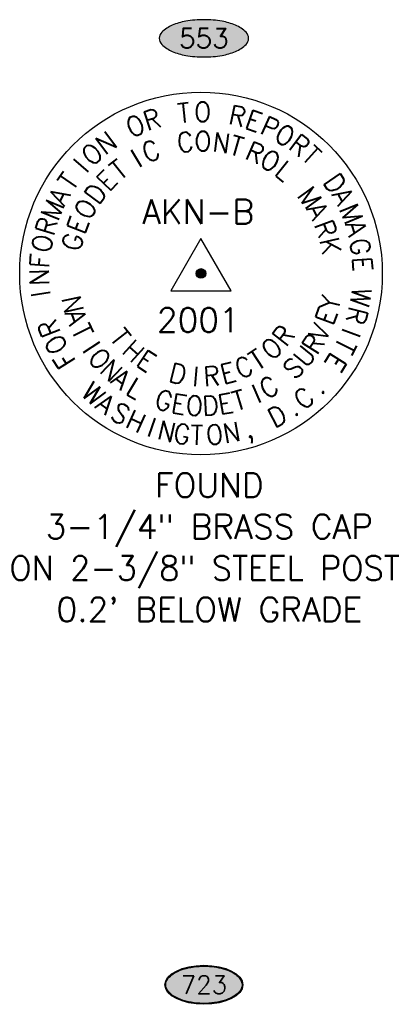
# Model space of a CAD drawing. Header units: feet. Extents: x 30669 to 99318, y 4696 to 26220.
# Tile 7 of 128: x 33313 to 34213, y 22124 to 24567. Entities that reach past the tile are written whole.
import ezdxf
from ezdxf.enums import TextEntityAlignment as Align

# ---------------------------------------------------------------- set-up
doc = ezdxf.new("R2010")
doc.units = ezdxf.units.FT
doc.header["$LTSCALE"] = 600
doc.header["$MEASUREMENT"] = 0
doc.layers.get('0').update_dxf_attribs({"linetype": 'CONTINUOUS'})
for name, color, linetype in [('EMASK', 155, 'CONTINUOUS'), ('ETRP', 2, 'CONTINUOUS'), ('ETRP-NUM', 2, 'CONTINUOUS')]:
    doc.layers.add(name, color=color, linetype=linetype)
doc.styles.add('L100', font='simplex', dxfattribs={"height": 60})
doc.styles.add('L80', font='simplex', dxfattribs={"height": 48})

# ---------------------------------------------------------------- blocks, each defined once
blk = doc.blocks.new('NUMOVAL')
at = {"layer": 'ETRP-NUM'}
h = blk.add_hatch(color=155, dxfattribs=at)
edge = h.paths.add_edge_path()
edge.add_spline(control_points=[(-21.12, 0), (-21.12, -1.01), (-20.81, -2.02), (-19.54, -4.01), (-18.58, -4.97), (-16.09, -6.72), (-14.56, -7.51), (-11.07, -8.82), (-9.11, -9.35), (-4.96, -10.07), (-2.77, -10.27), (1.63, -10.33), (3.84, -10.19), (8.06, -9.58), (10.07, -9.11), (13.7, -7.89), (15.32, -7.14), (18.01, -5.45), (19.07, -4.51), (20.43, -2.72), (20.83, -1.88), (21.19, -0.21), (21.15, 0.63), (20.65, 2.29), (20.18, 3.12), (18.81, 4.73), (17.9, 5.5), (15.71, 6.91), (14.42, 7.55), (11.56, 8.65), (9.98, 9.11), (6.63, 9.82), (4.86, 10.06), (0.54, 10.37), (-2.05, 10.33), (-7.03, 9.79), (-9.42, 9.29), (-13.69, 7.92), (-15.56, 7.04), (-18.19, 5.28), (-19.1, 4.46), (-20.43, 2.74), (-20.85, 1.86), (-21.09, 0.65), (-21.12, 0.32), (-21.12, 0)], knot_values=[0, 0, 0, 0, 0.308807, 0.308807, 0.617614, 0.617614, 0.926421, 0.926421, 1.235228, 1.235228, 1.544035, 1.544035, 1.852842, 1.852842, 2.161649, 2.161649, 2.470456, 2.470456, 2.779263, 2.779263, 3.0349, 3.0349, 3.290537, 3.290537, 3.546175, 3.546175, 3.801812, 3.801812, 4.057449, 4.057449, 4.313087, 4.313087, 4.568724, 4.568724, 4.926703, 4.926703, 5.284681, 5.284681, 5.64266, 5.64266, 5.913232, 5.913232, 6.183804, 6.183804, 6.283185, 6.283185, 6.283185, 6.283185], degree=3, periodic=0)
blk.add_ellipse((0, 0), major_axis=(-21.62, 0), ratio=0.499656)
at = {"layer": 'ETRP-NUM', "color": 155}
blk.add_open_spline([(-21.12, 0), (-21.12, -1.01), (-20.81, -2.02), (-19.54, -4.01), (-18.58, -4.97), (-16.09, -6.72), (-14.56, -7.51), (-11.07, -8.82), (-9.11, -9.35), (-4.96, -10.07), (-2.77, -10.27), (1.63, -10.33), (3.84, -10.19), (8.06, -9.58), (10.07, -9.11), (13.7, -7.89), (15.32, -7.14), (18.01, -5.45), (19.07, -4.51), (20.43, -2.72), (20.83, -1.88), (21.19, -0.21), (21.15, 0.63), (20.65, 2.29), (20.18, 3.12), (18.81, 4.73), (17.9, 5.5), (15.71, 6.91), (14.42, 7.55), (11.56, 8.65), (9.98, 9.11), (6.63, 9.82), (4.86, 10.06), (0.54, 10.37), (-2.05, 10.33), (-7.03, 9.79), (-9.42, 9.29), (-13.69, 7.92), (-15.56, 7.04), (-18.19, 5.28), (-19.1, 4.46), (-20.43, 2.74), (-20.85, 1.86), (-21.09, 0.65), (-21.12, 0.32), (-21.12, 0)], degree=3, knots=[0, 0, 0, 0, 0.308807, 0.308807, 0.617614, 0.617614, 0.926421, 0.926421, 1.235228, 1.235228, 1.544035, 1.544035, 1.852842, 1.852842, 2.161649, 2.161649, 2.470456, 2.470456, 2.779263, 2.779263, 3.0349, 3.0349, 3.290537, 3.290537, 3.546175, 3.546175, 3.801812, 3.801812, 4.057449, 4.057449, 4.313087, 4.313087, 4.568724, 4.568724, 4.926703, 4.926703, 5.284681, 5.284681, 5.64266, 5.64266, 5.913232, 5.913232, 6.183804, 6.183804, 6.283185, 6.283185, 6.283185, 6.283185], dxfattribs=at)
at = {"style": 'L100'}
blk.add_attdef('NUM', text='', height=10, dxfattribs=at).set_placement((0, 0), align=Align.MIDDLE_CENTER)
blk = doc.blocks.new('Ovalid')
at = {"layer": 'EMASK'}
h = blk.add_hatch(color=256, dxfattribs=at)
edge = h.paths.add_edge_path()
edge.add_arc((0.1493, 0), 0.0355, 0, 44.8308)
edge.add_arc((0.0788, -0.0701), 0.135, 44.8308, 67.3801)
edge.add_arc((0.0313, -0.184), 0.2583, 67.3801, 80.2078)
edge.add_arc((0, -0.3655), 0.4425, 80.2078, 90)
edge.add_arc((0, -0.3655), 0.4425, 90, 99.7922)
edge.add_arc((-0.0313, -0.184), 0.2583, 99.7922, 112.6199)
edge.add_arc((-0.0788, -0.0701), 0.135, 112.6199, 135.1692)
edge.add_arc((-0.1493, 0), 0.0355, 135.1692, 180)
edge.add_arc((-0.1493, 0), 0.0355, 180, 224.8308)
edge.add_arc((-0.0788, 0.0701), 0.135, 224.8308, 247.3801)
edge.add_arc((-0.0313, 0.184), 0.2583, 247.3801, 260.2078)
edge.add_arc((0, 0.3655), 0.4425, 260.2078, 270)
edge.add_arc((0, 0.3655), 0.4425, 270, 279.7922)
edge.add_arc((0.0313, 0.184), 0.2583, 279.7922, 292.6199)
edge.add_arc((0.0788, 0.0701), 0.135, 292.6199, 315.1692)
edge.add_arc((0.1493, 0), 0.0355, 315.1692, 360)
blk.add_lwpolyline([(0.1848, 0, 0.198145), (0.1745, 0.025, 0.098709), (0.1307, 0.0544, 0.05603), (0.0753, 0.0706, 0.042752), (0, 0.077, 0.042752), (-0.0753, 0.0706, 0.05603), (-0.1307, 0.0544, 0.098709), (-0.1745, 0.025, 0.198145), (-0.1848, 0, 0.198145), (-0.1745, -0.025, 0.098709), (-0.1307, -0.0544, 0.05603), (-0.0753, -0.0706, 0.042752), (0, -0.077, 0.042752), (0.0753, -0.0706, 0.05603), (0.1307, -0.0544, 0.098709), (0.1745, -0.025, 0.198145)], format="xyb", close=True)
at = {"style": 'L80'}
blk.add_attdef('ID', text='', height=0.08, dxfattribs=at).set_placement((0, 0), align=Align.MIDDLE)

msp = doc.modelspace()

# ---------------------------------------------------------------- linework, layer by layer
at = {"layer": 'EMASK', "const_width": 12, "flags": 128}
msp.add_lwpolyline([(33756.8, 23937.3, 1), (33768.8, 23937.3, 1)], format="xyb", close=True, dxfattribs=at)
at = {"layer": 'ETRP'}
for p, q in [((33762.8, 24023.9), (33687.8, 23894)), ((33837.8, 23894), (33762.8, 24023.9)), ((33687.8, 23894), (33837.8, 23894))]:
    msp.add_line(p, q, dxfattribs=at)
for radius in [450, 12]:
    msp.add_circle((33762.8, 23937.3), radius, dxfattribs=at)

# ---------------------------------------------------------------- block references
for name, p, xscale, yscale, zscale, values in [('Ovalid', (33770.1, 24520.7), 600, 600, 600, {'ID': '553'}), ('NUMOVAL', (33770.1, 22172.5), 4.478502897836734, 4.478502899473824, 4.478502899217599, {'NUM': '723'})]:
    msp.add_blockref(name, p, dxfattribs=dict(at, xscale=xscale, yscale=yscale, zscale=zscale)).add_auto_attribs(values)

# ---------------------------------------------------------------- texts
at = {"layer": 'ETRP', "style": 'L100'}
for s, p in [('AKN-B', (33756.1, 24060.5)), ('2001', (33756.1, 23792)), ('FOUND', (33783.5, 23382.1)), ('3-1/4" BRASS CAP', (33783.5, 23279.3)), ('ON 2-3/8" STEEL POST', (33783.5, 23176.4)), ("0.2' BELOW GRADE", (33783.5, 23073.6))]:
    msp.add_text(s, height=60, dxfattribs=at).set_placement(p, align=Align.CENTER)
at = {"layer": 'ETRP', "char_height": 48, "attachment_point": 1, "style": 'L80'}
for s, insert, width, rotation in [('\\Fsimplex.shx|c0;\\W0.9500000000;\\T1.0000000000;\\o\\lT', (33702.2, 24358.2), 71.657, 6.1428), ('\\Fsimplex.shx|c0;\\W0.9500000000;\\T1.0000000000;\\o\\lO', (33570.3, 24316.6), 76, 24.5712), ('\\Fsimplex.shx|c0;\\W0.9500000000;\\T1.0000000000;\\o\\lR', (33614.1, 24335.7), 71.657, 18.4284), ('\\Fsimplex.shx|c0;\\W0.9500000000;\\T1.0000000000;\\o\\lR', (33838.4, 24355.8), 71.657, 347.7144), ('\\Fsimplex.shx|c0;\\W0.9500000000;\\T1.0000000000;\\o\\lE', (33883.8, 24345), 69.486, 341.5716), ('\\Fsimplex.shx|c0;\\W0.9500000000;\\T1.0000000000;\\o\\lP', (33925.7, 24330.1), 71.657, 335.4288), ('\\Fsimplex.shx|c0;\\W0.9500000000;\\T1.0000000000;\\o\\lN', (33495.8, 24268.2), 71.657, 36.8568), ('\\Fsimplex.shx|c0;\\W0.9500000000;\\T1.0000000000;\\o\\lC', (33700.1, 24284.3), 73.829, 7.6019), ('\\Fsimplex.shx|c0;\\W0.9500000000;\\T1.0000000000;\\o\\lO', (33746.1, 24289.6), 76, 359.8981), ('\\Fsimplex.shx|c0;\\W0.9500000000;\\T1.0000000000;\\o\\lN', (33795.6, 24288.4), 71.657, 352.1942), ('\\Fsimplex.shx|c0;\\W0.9500000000;\\T1.0000000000;\\o\\lO', (33965, 24311.5), 76, 329.286), ('\\Fsimplex.shx|c0;\\W0.9500000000;\\T1.0000000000;\\o\\lR', (34005.6, 24286.5), 71.657, 323.1432), ('\\Fsimplex.shx|c0;\\W0.9500000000;\\T1.0000000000;\\o\\lO', (33460.3, 24236.3), 76, 42.9996), ('\\Fsimplex.shx|c0;\\W0.9500000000;\\T1.0000000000;\\o\\lC', (33610.1, 24255.2), 73.829, 23.0096), ('\\Fsimplex.shx|c0;\\W0.9500000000;\\T1.0000000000;\\o\\lT', (33842.4, 24280.8), 71.657, 344.4904), ('\\Fsimplex.shx|c0;\\W0.9500000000;\\T1.0000000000;\\o\\lR', (33887.7, 24267.1), 71.657, 336.7865), ('\\Fsimplex.shx|c0;\\W0.9500000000;\\T1.0000000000;\\o\\lI', (33582.9, 24240.2), 41.257, 30.7135), ('\\Fsimplex.shx|c0;\\W0.9500000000;\\T1.0000000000;\\o\\lO', (33929, 24248.5), 76, 329.0826), ('\\Fsimplex.shx|c0;\\W0.9500000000;\\T1.0000000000;\\o\\lT', (34041.6, 24258.5), 71.657, 317.0004), ('\\Fsimplex.shx|c0;\\W0.9500000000;\\T1.0000000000;\\o\\lI', (33441.4, 24215.3), 41.257, 49.1424), ('\\Fsimplex.shx|c0;\\W0.9500000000;\\T1.0000000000;\\o\\lT', (33532, 24203.9), 71.657, 38.4173), ('\\Fsimplex.shx|c0;\\W0.9500000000;\\T1.0000000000;\\o\\lL', (33972.6, 24220.7), 67.314, 321.3788), ('\\Fsimplex.shx|c0;\\W0.9500000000;\\T1.0000000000;\\o\\lT', (33404.8, 24166.8), 71.657, 55.2852), ('\\Fsimplex.shx|c0;\\W0.9500000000;\\T1.0000000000;\\o\\lE', (33499.1, 24171.3), 69.486, 46.1212), ('\\Fsimplex.shx|c0;\\W0.9500000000;\\T1.0000000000;\\o\\lD', (34103.5, 24191.8), 71.657, 304.7148), ('\\Fsimplex.shx|c0;\\W0.9500000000;\\T1.0000000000;\\o\\lA', (33381.3, 24125.3), 76, 61.428), ('\\Fsimplex.shx|c0;\\W0.9500000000;\\T1.0000000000;\\o\\lD', (33469.5, 24133), 71.657, 53.8251), ('\\Fsimplex.shx|c0;\\W0.9500000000;\\T1.0000000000;\\o\\lM', (34037.8, 24158.3), 76, 305.9711), ('\\Fsimplex.shx|c0;\\W0.9500000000;\\T1.0000000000;\\o\\lA', (34127.8, 24155.8), 76, 298.572), ('\\Fsimplex.shx|c0;\\W0.9500000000;\\T1.0000000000;\\o\\lM', (33363.4, 24083.4), 76, 67.5708), ('\\Fsimplex.shx|c0;\\W0.9500000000;\\T1.0000000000;\\o\\lO', (33444.9, 24090), 76, 61.5289), ('\\Fsimplex.shx|c0;\\W0.9500000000;\\T1.0000000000;\\o\\lA', (34064.9, 24119.4), 76, 298.2672), ('\\Fsimplex.shx|c0;\\W0.9500000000;\\T1.0000000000;\\o\\lM', (34149.1, 24115.5), 76, 292.4292), ('\\Fsimplex.shx|c0;\\W0.9500000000;\\T1.0000000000;\\o\\lR', (33350.6, 24041.9), 71.657, 73.7136), ('\\Fsimplex.shx|c0;\\W0.9500000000;\\T1.0000000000;\\o\\lE', (33428.4, 24049), 69.486, 69.2328), ('\\Fsimplex.shx|c0;\\W0.9500000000;\\T1.0000000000;\\o\\lR', (34087.4, 24075.3), 71.657, 290.5634), ('\\Fsimplex.shx|c0;\\W0.9500000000;\\T1.0000000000;\\o\\lA', (34165.9, 24073.1), 76, 286.2864), ('\\Fsimplex.shx|c0;\\W0.9500000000;\\T1.0000000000;\\o\\lO', (33341.4, 23995), 76, 79.8564), ('\\Fsimplex.shx|c0;\\W0.9500000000;\\T1.0000000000;\\o\\lG', (33416, 24001.1), 73.829, 76.9366), ('\\Fsimplex.shx|c0;\\W0.9500000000;\\T1.0000000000;\\o\\lK', (34102.9, 24030.5), 71.657, 282.8595), ('\\Fsimplex.shx|c0;\\W0.9500000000;\\T1.0000000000;\\o\\lG', (34178.3, 24028.2), 73.829, 280.1436), ('\\Fsimplex.shx|c0;\\W0.9500000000;\\T1.0000000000;\\o\\lF', (33337.9, 23952.9), 69.486, 85.9992), ('\\Fsimplex.shx|c0;\\W0.9500000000;\\T1.0000000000;\\o\\lE', (34185.8, 23981), 69.486, 274.0008), ('\\Fsimplex.shx|c0;\\W0.9500000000;\\T1.0000000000;\\o\\lN', (33338.7, 23906.2), 71.657, 92.142), ('\\Fsimplex.shx|c0;\\W0.9500000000;\\T1.0000000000;\\o\\lI', (33342.3, 23876), 41.257, 98.2848), ('\\Fsimplex.shx|c0;\\W0.9500000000;\\T1.0000000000;\\o\\lW', (34186.5, 23897.5), 84.686, 261.7152), ('\\Fsimplex.shx|c0;\\W0.9500000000;\\T1.0000000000;\\o\\lN', (33462.4, 23886.4), 71.657, 282.4704), ('\\Fsimplex.shx|c0;\\W0.9500000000;\\T1.0000000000;\\o\\lY', (34055.7, 23852.8), 76, 77.1772), ('\\Fsimplex.shx|c0;\\W0.9500000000;\\T1.0000000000;\\o\\lE', (34044.9, 23822.2), 69.486, 70.4508), ('\\Fsimplex.shx|c0;\\W0.9500000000;\\T1.0000000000;\\o\\lR', (34178.2, 23846.1), 71.657, 255.5725), ('\\Fsimplex.shx|c0;\\W0.9500000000;\\T1.0000000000;\\o\\lR', (33370.3, 23773.7), 71.657, 110.5703), ('\\Fsimplex.shx|c0;\\W0.9500000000;\\T1.0000000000;\\o\\lA', (33469.7, 23853.6), 76, 289.1968), ('\\Fsimplex.shx|c0;\\W0.9500000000;\\T1.0000000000;\\o\\lV', (34028, 23787), 76, 63.7244), ('\\Fsimplex.shx|c0;\\W0.9500000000;\\T1.0000000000;\\o\\lT', (33482.5, 23817.9), 71.657, 295.9232), ('\\Fsimplex.shx|c0;\\W0.9500000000;\\T1.0000000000;\\o\\lT', (33571.3, 23806.3), 71.657, 308.1123), ('\\Fsimplex.shx|c0;\\W0.9500000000;\\T1.0000000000;\\o\\lR', (33935.6, 23782.4), 71.657, 51.8877), ('\\Fsimplex.shx|c0;\\W0.9500000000;\\T1.0000000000;\\o\\lI', (34160.7, 23788), 41.257, 249.4297), ('\\Fsimplex.shx|c0;\\W0.9500000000;\\T1.0000000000;\\o\\lO', (33391, 23730.7), 76, 116.7131), ('\\Fsimplex.shx|c0;\\W0.9500000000;\\T1.0000000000;\\o\\lH', (33595.3, 23776.7), 71.657, 317.5464), ('\\Fsimplex.shx|c0;\\W0.9500000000;\\T1.0000000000;\\o\\lO', (33906.3, 23754.7), 76, 42.4536), ('\\Fsimplex.shx|c0;\\W0.9500000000;\\T1.0000000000;\\o\\lR', (34009.8, 23758.8), 71.657, 56.998), ('\\Fsimplex.shx|c0;\\W0.9500000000;\\T1.0000000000;\\o\\lI', (33506.6, 23773.1), 41.257, 302.6496), ('\\Fsimplex.shx|c0;\\W0.9500000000;\\T1.0000000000;\\o\\lO', (33516.6, 23757.7), 76, 309.376), ('\\Fsimplex.shx|c0;\\W0.9500000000;\\T1.0000000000;\\o\\lE', (33624.8, 23750.8), 69.486, 326.9806), ('\\Fsimplex.shx|c0;\\W0.9500000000;\\T1.0000000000;\\o\\lT', (33876.3, 23734.9), 71.657, 33.0194), ('\\Fsimplex.shx|c0;\\W0.9500000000;\\T1.0000000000;\\o\\lU', (33987.2, 23731.1), 71.657, 50.2717), ('\\Fsimplex.shx|c0;\\W0.9500000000;\\T1.0000000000;\\o\\lT', (34149.3, 23759.8), 71.657, 243.2869), ('\\Fsimplex.shx|c0;\\W0.9500000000;\\T1.0000000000;\\o\\lF', (33413.5, 23694.9), 69.486, 122.8559), ('\\Fsimplex.shx|c0;\\W0.9500000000;\\T1.0000000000;\\o\\lN', (33540.9, 23728.5), 71.657, 316.1023), ('\\Fsimplex.shx|c0;\\W0.9500000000;\\T1.0000000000;\\o\\lC', (33840.6, 23718.6), 73.829, 23.5853), ('\\Fsimplex.shx|c0;\\W0.9500000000;\\T1.0000000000;\\o\\lS', (33961.5, 23706.2), 71.657, 43.5453), ('\\Fsimplex.shx|c0;\\W0.9500000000;\\T1.0000000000;\\o\\lE', (34127.5, 23718.6), 69.486, 237.1441), ('\\Fsimplex.shx|c0;\\W0.9500000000;\\T1.0000000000;\\o\\lD', (33691.5, 23716.5), 71.657, 345.8488), ('\\Fsimplex.shx|c0;\\W0.9500000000;\\T1.0000000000;\\o\\lI', (33743.8, 23706.5), 41.257, 355.2829), ('\\Fsimplex.shx|c0;\\W0.9500000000;\\T1.0000000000;\\o\\lR', (33766.7, 23705.3), 71.657, 4.7171), ('\\Fsimplex.shx|c0;\\W0.9500000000;\\T1.0000000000;\\o\\lE', (33805.8, 23709.3), 69.486, 14.1512), ('\\Fsimplex.shx|c0;\\W0.9500000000;\\T1.0000000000;\\o\\lA', (33565.1, 23705.3), 76, 322.8287), ('\\Fsimplex.shx|c0;\\W0.9500000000;\\T1.0000000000;\\o\\lL', (33597.4, 23681.5), 67.314, 329.5551), ('\\Fsimplex.shx|c0;\\W0.9500000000;\\T1.0000000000;\\o\\lC', (33901.3, 23665.8), 73.829, 30.0925), ('\\Fsimplex.shx|c0;\\W0.9500000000;\\T1.0000000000;\\o\\lW', (33494.1, 23672), 84.686, 317.9248), ('\\Fsimplex.shx|c0;\\W0.9500000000;\\T1.0000000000;\\o\\lG', (33658.3, 23651), 73.829, 343.0079), ('\\Fsimplex.shx|c0;\\W0.9500000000;\\T1.0000000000;\\o\\lT', (33835.4, 23641.4), 71.657, 16.6398), ('\\Fsimplex.shx|c0;\\W0.9500000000;\\T1.0000000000;\\o\\lI', (33883.5, 23657.9), 41.257, 23.3661), ('\\Fsimplex.shx|c0;\\W0.9500000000;\\T1.0000000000;\\o\\lC', (33987, 23633.7), 73.829, 38.9218), ('\\Fsimplex.shx|c0;\\W0.9500000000;\\T1.0000000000;\\o\\l.', (34026.5, 23667.8), 45.6, 44.7073), ('\\Fsimplex.shx|c0;\\W0.9500000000;\\T1.0000000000;\\o\\lA', (33525.7, 23643.7), 76, 323.7103), ('\\Fsimplex.shx|c0;\\W0.9500000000;\\T1.0000000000;\\o\\lE', (33694.7, 23640.4), 69.486, 349.7342), ('\\Fsimplex.shx|c0;\\W0.9500000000;\\T1.0000000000;\\o\\lO', (33726.7, 23634.6), 76, 356.4606), ('\\Fsimplex.shx|c0;\\W0.9500000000;\\T1.0000000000;\\o\\lD', (33764.6, 23632.6), 71.657, 3.187), ('\\Fsimplex.shx|c0;\\W0.9500000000;\\T1.0000000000;\\o\\lE', (33801.3, 23635.1), 69.486, 9.9134), ('\\Fsimplex.shx|c0;\\W0.9500000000;\\T1.0000000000;\\o\\lS', (33558.4, 23620.2), 71.657, 329.4958), ('\\Fsimplex.shx|c0;\\W0.9500000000;\\T1.0000000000;\\o\\lH', (33591.4, 23601.2), 71.657, 335.2813), ('\\Fsimplex.shx|c0;\\W0.9500000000;\\T1.0000000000;\\o\\lD', (33922.5, 23595.4), 71.657, 27.3508), ('\\Fsimplex.shx|c0;\\W0.9500000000;\\T1.0000000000;\\o\\lI', (33640.5, 23580.7), 41.257, 341.0668), ('\\Fsimplex.shx|c0;\\W0.9500000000;\\T1.0000000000;\\o\\l.', (33967.1, 23620.4), 45.6, 33.1363), ('\\Fsimplex.shx|c0;\\W0.9500000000;\\T1.0000000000;\\o\\lN', (33662.3, 23573.6), 71.657, 346.8523), ('\\Fsimplex.shx|c0;\\W0.9500000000;\\T1.0000000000;\\o\\lG', (33698.4, 23565.5), 73.829, 352.6378), ('\\Fsimplex.shx|c0;\\W0.9500000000;\\T1.0000000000;\\o\\lT', (33737.3, 23560.8), 71.657, 358.4233), ('\\Fsimplex.shx|c0;\\W0.9500000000;\\T1.0000000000;\\o\\lO', (33773.2, 23560), 76, 4.2088), ('\\Fsimplex.shx|c0;\\W0.9500000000;\\T1.0000000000;\\o\\lN', (33813.3, 23563.4), 71.657, 9.9943), ('\\Fsimplex.shx|c0;\\W0.9500000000;\\T1.0000000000;\\o\\l,', (33863.3, 23573.9), 45.6, 15.7798)]:
    msp.add_mtext(s, dxfattribs=dict(at, insert=insert, width=width, rotation=rotation))
at = {"layer": 'ETRP', "insert": (33745.5, 24362.3), "char_height": 48, "width": 76, "attachment_point": 1, "style": 'L80'}
msp.add_mtext('\\Fsimplex.shx|c0;\\W0.9500000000;\\T1.0000000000;\\o\\lO', dxfattribs=at)

doc.saveas('drawing.dxf')
